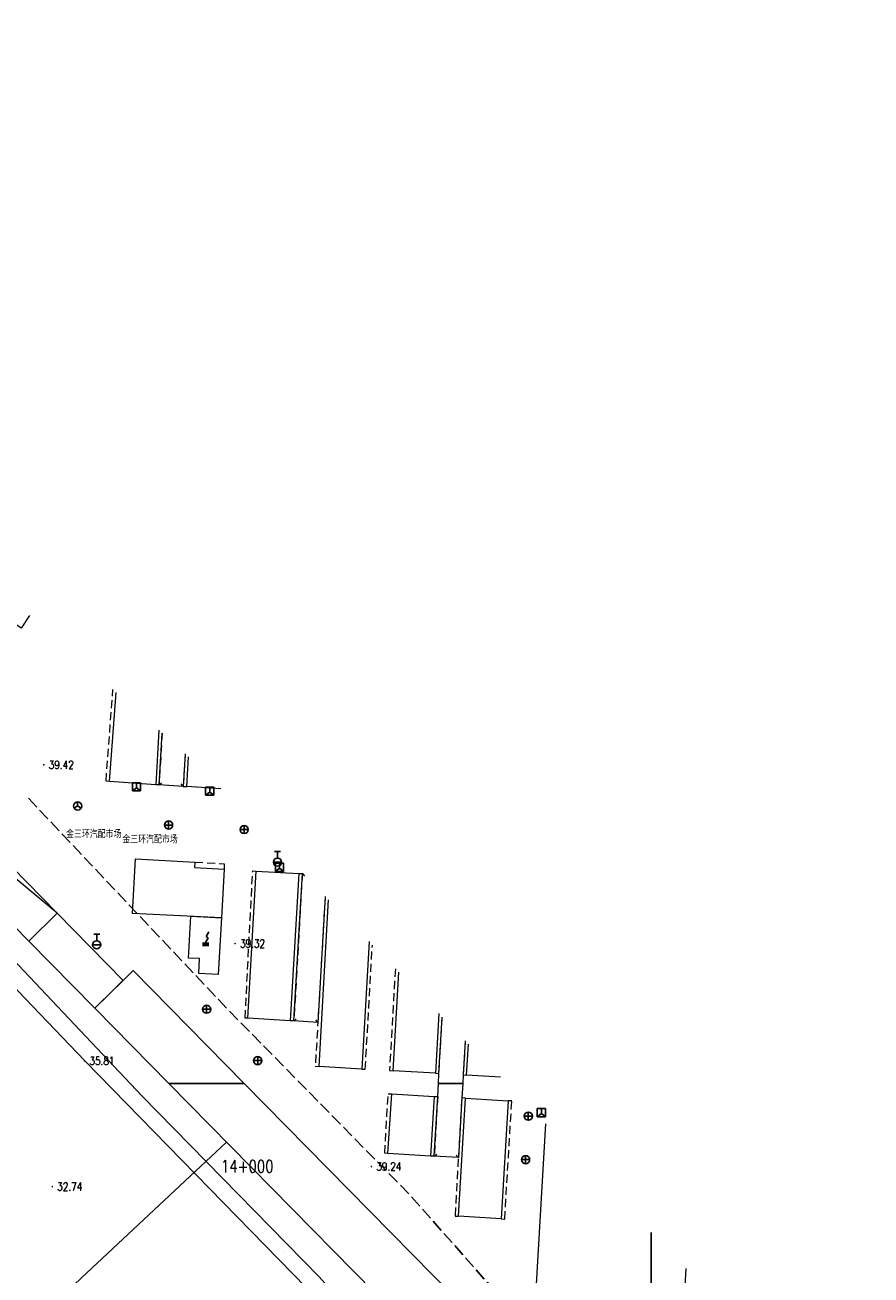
# Model space of a CAD drawing. Extents: x 39508475 to 39522402, y 3783947 to 3795549.
# Tile 174 of 256: x 39519846 to 39520054, y 3789703 to 3790010. Entities that reach past the tile are written whole.
import ezdxf
from ezdxf.enums import TextEntityAlignment as Align

# ---------------------------------------------------------------- set-up
doc = ezdxf.new("R2010")
doc.units = 0
doc.linetypes.add('X0', pattern=[4, 3, -1])
doc.linetypes.add('X5', pattern=[3, 2, -1])
doc.layers.get('0').update_dxf_attribs({"linetype": 'CONTINUOUS'})
for name, color, linetype in [('DLDW', 14, 'CONTINUOUS'), ('DLSS', 4, 'CONTINUOUS'), ('DMTZ', 3, 'CONTINUOUS'), ('GCD', 1, 'CONTINUOUS'), ('JCDL_JMDX_F', 231, 'CONTINUOUS'), ('JMD', 6, 'CONTINUOUS'), ('ZJ', 7, 'CONTINUOUS'), ('断面线', 2, 'CONTINUOUS')]:
    doc.layers.add(name, color=color, linetype=linetype)
doc.layers.add('JCDL_SXM', color=5, linetype='CONTINUOUS', lineweight=0)
doc.styles.add('HZ', font='rs', dxfattribs={"width": 0.8, "bigfont": 'hztxt'})
doc.linetypes.add('10411', pattern='A,2,[150,AAA.SHX,S=1,R=0,X=0,Y=1],2,[151,AAA.SHX,S=1,R=0,X=0,Y=3],1e-11', length=4)

# ---------------------------------------------------------------- blocks, each defined once
blk = doc.blocks.new('5260000')
at = {"color": 0}
for p, q in [((-1, 1.22), (-1, -0.78)), ((1, 1.22), (-1, 1.22)), ((0, 0), (-1, -0.78)), ((0, 1.22), (0, 0)), ((1, -0.78), (0, 0)), ((1, -0.78), (1, 1.22)), ((-1, -0.78), (1, -0.78))]:
    blk.add_line(p, q, dxfattribs=at)
blk = doc.blocks.new('5441000')
at = {"color": 0}
for p, q in [((-1, 0), (1, 0)), ((0, -1), (0, 1))]:
    blk.add_line(p, q, dxfattribs=at)
blk.add_circle((0, 0), 1, dxfattribs=at)
blk = doc.blocks.new('8512002')
blk.add_hatch(color=0).paths.add_polyline_path([(-0.05, 0, 1), (0.05, 0, 1)])
blk = doc.blocks.new('5223000')
at = {"color": 0}
for p, q in [((-1, 0), (1, 0)), ((-0.75, 2.6), (0.75, 2.6)), ((0, 1), (0, 2.6))]:
    blk.add_line(p, q, dxfattribs=at)
blk.add_circle((0, 0), 1, dxfattribs=at)
blk = doc.blocks.new('5250000')
at = {"color": 0}
for q in [(-0.87, -0.5), (0, 1), (0.87, -0.5)]:
    blk.add_line((0, 0), q, dxfattribs=at)
blk.add_circle((0, 0), 1, dxfattribs=at)
blk = doc.blocks.new('5180100')
at = {"linetype": 'Continuous'}
blk.add_hatch(color=0, dxfattribs=at).paths.add_polyline_path([(0.79, 0.5), (-0.81, 0.5), (-0.81, -0.5), (0.79, -0.5)])
at = {"color": 0}
for p, q in [((0.13, 1.95), (0.8, 3.1)), ((-0.01, 0.5), (0.65, 1.65))]:
    blk.add_line(p, q, dxfattribs=at)
at = {"color": 0, "linetype": 'Continuous', "flags": 128}
blk.add_lwpolyline([(0.8, 3.1, 0, 0.3, 0), (0.59, 2.75, 0.3, 0.3, 0)], format="xyseb", dxfattribs=at)
at = {"color": 0, "linetype": 'Continuous'}
blk.add_lwpolyline([(0.13, 1.95), (0.65, 1.65)], dxfattribs=at)
blk = doc.blocks.new('gc200')
at = {"const_width": 0.2}
blk.add_lwpolyline([(-0.1, 0, 1), (0.1, 0, 1)], format="xyb", close=True, dxfattribs=at)

msp = doc.modelspace()

# ---------------------------------------------------------------- linework, layer by layer
at = {"layer": 'DMTZ', "color": 1, "linetype": 'X0', "flags": 128}
msp.add_lwpolyline([(39520071.35447, 3789583.02443), (39520064.56353, 3789593.07924), (39520034.25204, 3789623.56716), (39520024.92524, 3789633.56761), (39520011.7538, 3789647.28544), (39520002.27759, 3789660.49887), (39519979.75753, 3789680.4378), (39519960.67505, 3789699.9324), (39519940.34134, 3789722.91636), (39519896.32097, 3789767.73896), (39519846.8099, 3789820.17011)], dxfattribs=at)
at = {"layer": 'DMTZ', "linetype": '10411', "flags": 128}
msp.add_lwpolyline([(39520046.49353, 3789566.23355), (39520041.28964, 3789573.93854), (39520012.63956, 3789602.75538), (39520003.13456, 3789612.9469), (39519988.62661, 3789628.05668), (39519979.86488, 3789640.27386), (39519959.06841, 3789658.68674), (39519938.70726, 3789679.48763), (39519918.39, 3789702.453), (39519874.711, 3789746.928), (39519824.998, 3789799.573)], dxfattribs=at)
at = {"layer": 'JCDL_JMDX_F', "linetype": 'X5', "lineweight": 0}
for points in [[(39519866.8067, 3789824.279), (39519865.93823, 3789824.34395), (39519867.6236, 3789846.8805)], [(39519879.72566, 3789836.13003), (39519878.98601, 3789823.413), (39519878.146, 3789823.43101)], [(39519885.39691, 3789831.09216), (39519884.918, 3789823.052), (39519885.79499, 3789823.008)], [(39519887.77701, 3789804.40999), (39519895.03, 3789804.041), (39519894.972, 3789802.691)], [(39519900.78575, 3789766.00905), (39519900.13344, 3789766.04263), (39519901.99899, 3789802.276), (39519902.873, 3789802.23101)], [(39519913.33899, 3789801.641), (39519914.21865, 3789801.59031), (39519912.13065, 3789765.35531), (39519911.251, 3789765.406)], [(39519919.83135, 3789796.00925), (39519917.39899, 3789754.213), (39519918.31333, 3789754.14408)], [(39519928.82001, 3789753.538), (39519929.68901, 3789753.482), (39519931.43479, 3789784.03943)], [(39519937.09192, 3789778.20368), (39519935.653, 3789753.18199), (39519936.525, 3789753.129)], [(39519946.952, 3789752.50001), (39519947.817, 3789752.45499), (39519948.60797, 3789766.32401)], [(39519954.27424, 3789760.47883), (39519953.785, 3789752.101), (39519954.58781, 3789752.05043)], [(39519935.264, 3789732.74701), (39519934.47201, 3789732.80301), (39519935.323, 3789747.45), (39519936.19899, 3789747.40101)], [(39519946.60999, 3789746.79699), (39519947.506, 3789746.748), (39519946.66, 3789732.084), (39519945.74, 3789732.086)], [(39519954.31, 3789746.37301), (39519953.42699, 3789746.445), (39519951.778, 3789717.35801), (39519952.632, 3789717.31901)], [(39519963.095, 3789716.665), (39519963.989, 3789716.595), (39519965.73899, 3789745.69), (39519964.82901, 3789745.746)]]:
    msp.add_lwpolyline(points, dxfattribs=at)
at = {"layer": 'JCDL_JMDX_F', "linetype": 'Continuous', "lineweight": 0}
for points in [[(39519878.98601, 3789823.413), (39519879.5843, 3789823.94408)], [(39519884.918, 3789823.052), (39519884.38733, 3789823.65066)], [(39519914.21865, 3789801.59031), (39519914.74886, 3789800.99125)], [(39519912.13065, 3789765.35531), (39519912.72809, 3789765.88734)], [(39519918.02745, 3789765.01215), (39519917.49558, 3789765.60974)], [(39519946.66, 3789732.084), (39519947.25706, 3789732.61646)], [(39519952.59377, 3789731.7476), (39519952.06101, 3789732.3444)]]:
    msp.add_lwpolyline(points, dxfattribs=at)
at = {"layer": 'JCDL_SXM', "linetype": 'Continuous', "lineweight": 0}
for points in [[(39519584.575, 3790010.334), (39519634.175, 3789975.367), (39519682.593, 3789937.824), (39519722.06168, 3789893.15834), (39519764.16, 3789854.227), (39519822.265, 3789795.679), (39519860.738, 3789755.534)], [(39519860.738, 3789755.534), (39519915.199, 3789699.717), (39519968.2871, 3789646.43035), (39519995.14721, 3789614.74445), (39520008.69125, 3789587.80449), (39520010.16757, 3789579.73786), (39520016.95866, 3789569.6054), (39520024.24187, 3789564.29324), (39520031.82032, 3789557.80058), (39520037.43036, 3789556.81685)]]:
    msp.add_lwpolyline(points, dxfattribs=at)
at = {"layer": 'JMD', "linetype": 'Continuous', "lineweight": 0}
for points in [[(39519847.13237, 3789865.08323), (39519845.077, 3789862.008), (39519839.084, 3789866.08901), (39519841.34667, 3789869.41176), (39519840.43746, 3789870.0309), (39519840.86156, 3789870.6537)], [(39519819.49088, 3789833.74824), (39519824.44181, 3789844.87259), (39519832.783, 3789841.196), (39519828.70758, 3789830.95834), (39519828.29421, 3789822.30988), (39519831.54301, 3789814.65499), (39519853.892, 3789791.843), (39519846.93886, 3789785.00049), (39519824.53904, 3789807.76248), (39519819.83539, 3789820.19751), (39519819.49088, 3789833.74824)], [(39519878.92218, 3789836.84378), (39519878.146, 3789823.43101), (39519866.8067, 3789824.279), (39519868.44253, 3789846.15303)], [(39519885.39691, 3789831.09216), (39519884.918, 3789823.052), (39519878.98601, 3789823.413), (39519879.72566, 3789836.13003)], [(39519894.16493, 3789822.48608), (39519885.79499, 3789823.008), (39519886.226, 3789830.35566)], [(39519853.892, 3789791.843), (39519819.83539, 3789820.19751)], [(39519873.17999, 3789805.202), (39519887.77701, 3789804.40999), (39519887.70597, 3789803.07863), (39519894.972, 3789802.691), (39519894.33401, 3789790.73201), (39519872.44801, 3789791.813), (39519873.17999, 3789805.202)], [(39519902.873, 3789802.23101), (39519913.33899, 3789801.641), (39519911.251, 3789765.406), (39519900.78575, 3789766.00905), (39519902.873, 3789802.23101)], [(39519918.02745, 3789765.01215), (39519912.13065, 3789765.35531), (39519914.21865, 3789801.59031), (39519914.43457, 3789801.57643)], [(39519919.83135, 3789796.00925), (39519918.02745, 3789765.01215)], [(39519930.6275, 3789784.87221), (39519928.82001, 3789753.538), (39519918.31333, 3789754.14408), (39519920.67793, 3789795.13594)], [(39519863.18059, 3789768.49616), (39519846.93886, 3789785.00049), (39519853.892, 3789791.843), (39519870.13373, 3789775.33867), (39519863.18059, 3789768.49616)], [(39519886.76495, 3789791.10585), (39519894.33401, 3789790.73201), (39519893.546, 3789776.766), (39519888.75599, 3789777.032), (39519888.93666, 3789780.68965), (39519886.25699, 3789780.822), (39519886.76495, 3789791.10585)], [(39519899.88653, 3789750), (39519881.38246, 3789750), (39519863.18059, 3789768.49616), (39519872.581, 3789777.747), (39519899.88653, 3789750)], [(39519946.952, 3789752.50001), (39519936.525, 3789753.129), (39519937.91119, 3789777.35853)], [(39519947.79751, 3789767.16006), (39519946.952, 3789752.50001)], [(39519953.65201, 3789750), (39519947.68322, 3789750), (39519947.817, 3789752.45499), (39519948.60797, 3789766.32401)], [(39519954.27424, 3789760.47883), (39519953.785, 3789752.101), (39519953.65201, 3789750)], [(39519962.92512, 3789751.5548), (39519954.58781, 3789752.05043), (39519955.04179, 3789759.68705)], [(39519951.50201, 3789697.55), (39519942.086, 3789688.31501), (39519881.38246, 3789750), (39519899.88653, 3789750), (39519951.50201, 3789697.55)], [(39519953.42699, 3789746.445), (39519952.59377, 3789731.7476), (39519946.66, 3789732.084), (39519947.506, 3789746.748), (39519947.68322, 3789750), (39519953.65201, 3789750), (39519953.42699, 3789746.445)], [(39519946.60999, 3789746.79699), (39519945.74, 3789732.086), (39519935.264, 3789732.74701), (39519936.19899, 3789747.40101), (39519946.60999, 3789746.79699)], [(39519954.31, 3789746.37301), (39519964.82901, 3789745.746), (39519963.095, 3789716.665), (39519952.632, 3789717.31901), (39519954.31, 3789746.37301)], [(39520000, 3789713.30929), (39520000, 3789691.97469), (39519973.417, 3789693.458), (39519973.41738, 3789693.46476), (39519971.406, 3789693.577), (39519974.08911, 3789740.03831)], [(39520008.56854, 3789704.4702), (39520007.826, 3789691.538), (39520000, 3789691.97469), (39520000, 3789713.30929)]]:
    msp.add_lwpolyline(points, dxfattribs=at)
at = {"layer": '断面线', "linetype": 'Continuous', "flags": 128}
msp.add_lwpolyline([(39519895.58947, 3789735.5633), (39519859.87228, 3789702.19659), (39519818.32683, 3789662.51117)], dxfattribs=at)

# ---------------------------------------------------------------- block references
at = {"layer": 'DLDW'}
for name, p in [('5260000', (39519873.424, 3789822.72599)), ('5260000', (39519891.438, 3789821.669)), ('5250000', (39519858.949, 3789818.23101)), ('5441000', (39519881.32, 3789813.553)), ('5441000', (39519899.91, 3789812.433)), ('5223000', (39519908.108, 3789804.411)), ('5260000', (39519908.585, 3789802.918)), ('5223000', (39519863.645, 3789784.096)), ('5180100', (39519890.44241, 3789784.18601)), ('5441000', (39519890.6699, 3789768.23793)), ('5441000', (39519903.23549, 3789755.60725)), ('5441000', (39519969.793, 3789741.937)), ('5260000', (39519973.007, 3789742.58399)), ('5441000', (39519969.12399, 3789731.252))]:
    msp.add_blockref(name, p, dxfattribs=at)
at = {"layer": 'DLSS'}
msp.add_blockref('8512002', (39519909.8996, 3789708.70478), dxfattribs=at)
at = {"layer": 'GCD', "linetype": 'Continuous'}
ref = msp.add_blockref('gc200', (39519850.6339, 3789828.363, 39.42), dxfattribs=at)
ref.add_attrib('height', '39.42', dxfattribs={"linetype": 'Continuous', "height": 2, "style": 'HZ', "width": 0.8}).set_placement((39519851.8339, 3789828.363, 39.42), align=Align.MIDDLE_LEFT)
ref = msp.add_blockref('gc200', (39519897.6747, 3789784.383, 39.32), dxfattribs=at)
ref.add_attrib('height', '39.32', dxfattribs={"linetype": 'Continuous', "height": 2, "style": 'HZ', "width": 0.8}).set_placement((39519898.8747, 3789784.383, 39.32), align=Align.MIDDLE_LEFT)
ref = msp.add_blockref('gc200', (39519860.638, 3789755.534, 35.812), dxfattribs=at)
ref.add_attrib('height', '35.81', dxfattribs={"linetype": 'Continuous', "height": 2, "style": 'HZ', "width": 0.8}).set_placement((39519861.838, 3789755.534, 35.812), align=Align.MIDDLE_LEFT)
ref = msp.add_blockref('gc200', (39519931.2045, 3789729.553, 39.24), dxfattribs=at)
ref.add_attrib('height', '39.24', dxfattribs={"linetype": 'Continuous', "height": 2, "style": 'HZ', "width": 0.8}).set_placement((39519932.4045, 3789729.553, 39.24), align=Align.MIDDLE_LEFT)
ref = msp.add_blockref('gc200', (39519852.724, 3789724.612, 32.737), dxfattribs=at)
ref.add_attrib('height', '32.74', dxfattribs={"linetype": 'Continuous', "height": 2, "style": 'HZ', "width": 0.8}).set_placement((39519853.924, 3789724.612, 32.737), align=Align.MIDDLE_LEFT)

# ---------------------------------------------------------------- texts
at = {"layer": 'ZJ', "style": 'HZ', "width": 0.8}
for p in [(39519856.11217, 3789809.82484), (39519869.95497, 3789808.51085)]:
    msp.add_text('金三环汽配市场', height=1.8, dxfattribs=at).set_placement(p, align=Align.BOTTOM_LEFT)
at = {"layer": '断面线', "linetype": 'Continuous', "style": 'HZ', "width": 0.8}
msp.add_text('14+000', height=3, dxfattribs=at).set_placement((39519907.1435, 3789729.6158), align=Align.MIDDLE_RIGHT)

doc.saveas('drawing.dxf')
